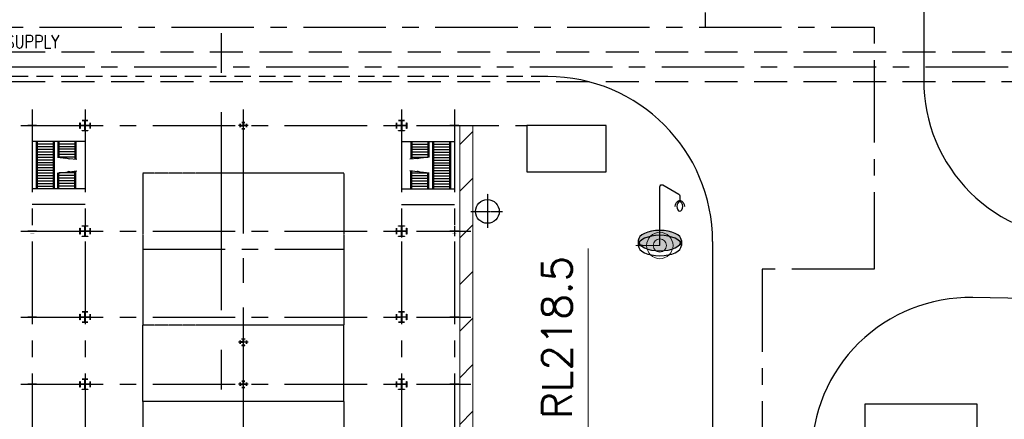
# Model space of a CAD drawing. Header units: inches. Extents: x -4968858 to -265257, y -220693 to 1871410.
# Tile 92 of 225: x -1921718 to -1847079, y 1101130 to 1131409. Entities that reach past the tile are written whole.
import ezdxf
from ezdxf.enums import TextEntityAlignment as Align

# ---------------------------------------------------------------- set-up
doc = ezdxf.new("R2010")
doc.units = ezdxf.units.IN
doc.header["$MEASUREMENT"] = 0
for name, pattern in [('CENTER', [2, 1.25, -0.25, 0.25, -0.25]), ('CONTINOUS', [0]), ('HIDDEN', [0.375, 0.25, -0.125]), ('PHANTOM', [2.5, 1.25, -0.25, 0.25, -0.25, 0.25, -0.25])]:
    doc.linetypes.add(name, pattern=pattern)
for name, color, linetype in [('BFD', 1, 'Continuous'), ('BHEL', 4, 'Continuous'), ('D', 1, 'Continuous'), ('DCEN', 3, 'CENTER'), ('DOWN COMER', 1, 'Continuous'), ('Existing Units', 253, 'Continuous'), ('grid-20m', 53, 'Continuous'), ('obk', 7, 'Continuous'), ('PIPE RACK', 150, 'Continuous')]:
    doc.layers.add(name, color=color, linetype=linetype)
doc.layers.add('P', color=250, linetype='Continuous', lineweight=100)
doc.styles.add('ROMANS', font='romans.shx', dxfattribs={"width": 0.8})
doc.styles.add('RS', font='romans.shx')
doc.styles.add('tmpl-notes', font='simplex.shx', dxfattribs={"width": 0.75})
doc.dimstyles.new('Vyom', dxfattribs={"dimtxt": 0.5, "dimasz": 0.5, "dimexe": 0.18, "dimexo": 0.0625, "dimgap": 0.09, "dimtad": 0, "dimtih": 1, "dimtoh": 1, "dimdec": 1, "dimzin": 0, "dimdsep": 46, "dimtxsty": 'tmpl-notes', "dimcen": 0.09, "dimadec": 0, "dimazin": 0, "dimtfac": 1, "dimtdec": 1, "dimtofl": 0, "dimtmove": 0, "dimatfit": 3, "dimfxl": 0, "dimtolj": 1, "dimtzin": 0, "dimarcsym": 0})

# ---------------------------------------------------------------- blocks, each defined once
blk = doc.blocks.new('t_BRK')
at = {"layer": 'D'}
for p, q in [((0.175, 0.555), (-0.242, 0.375)), ((0, 1.019), (0, 0.555)), ((0, 0.555), (0.175, 0.555)), ((-0.242, 0.375), (0, 0.375)), ((0, 0.375), (0, -0.062))]:
    blk.add_line(p, q, dxfattribs=at)
blk = doc.blocks.new('A$C297D596E')
for p, q in [((-385, 16000), (375, 16000)), ((0, 16332), (0, 15656)), ((7615, 16000), (8375, 16000)), ((8000, 16332), (8000, 15656)), ((14115, 16000), (14875, 16000)), ((14500, 16332), (14500, 15656)), ((19215, 16000), (19975, 16000)), ((19600, 16332), (19600, 15656)), ((-485, 12000), (487, 12000)), ((0, 12436), (0, 11545)), ((7515, 12000), (8487, 12000)), ((8000, 12436), (8000, 11545)), ((14015, 12000), (14987, 12000)), ((14500, 12436), (14500, 11545)), ((19115, 12000), (20087, 12000)), ((19600, 12436), (19600, 11545)), ((0, 364), (0, -369)), ((16400, 364), (16400, -369)), ((19600, 364), (19600, -369)), ((0, -11564), (0, -12455)), ((8000, -11564), (8000, -12455)), ((14500, -11564), (14500, -12455)), ((19600, -11564), (19600, -12455)), ((0, -15668), (0, -16344)), ((8000, -15668), (8000, -16344)), ((14500, -15668), (14500, -16344)), ((19600, -15668), (19600, -16344))]:
    blk.add_line(p, q)
at = {"linetype": 'ByBlock'}
for p, q in [((1200, 12000), (1200, 16000)), ((4780, 12000), (4780, 16000)), ((5980, 12000), (5980, 16000)), ((1200, -12000), (1200, -16000)), ((4780, -12000), (4780, -16000)), ((5980, -12000), (5980, -16000))]:
    blk.add_line(p, q, dxfattribs=at)
at = {"const_width": 10}
for points in [[(-150, 16150), (150, 16150), (150, 15850), (-150, 15850), (-150, 16150)], [(7850, 16150), (8150, 16150), (8150, 15850), (7850, 15850), (7850, 16150)], [(14350, 16150), (14650, 16150), (14650, 15850), (14350, 15850), (14350, 16150)], [(19450, 16150), (19750, 16150), (19750, 15850), (19450, 15850), (19450, 16150)], [(-150, -15850), (150, -15850), (150, -16150), (-150, -16150), (-150, -15850)], [(7850, -15850), (8150, -15850), (8150, -16150), (7850, -16150), (7850, -15850)], [(14350, -15850), (14650, -15850), (14650, -16150), (14350, -16150), (14350, -15850)], [(19450, -15850), (19750, -15850), (19750, -16150), (19450, -16150), (19450, -15850)]]:
    blk.add_lwpolyline(points, dxfattribs=at)
for points in [[(-225, 12400), (225, 12400), (225, 12380), (18, 12380), (18, 12018), (380, 12018), (380, 12225), (400, 12225), (400, 11775), (380, 11775), (380, 11982), (18, 11982), (18, 11620), (225, 11620), (225, 11600), (-225, 11600), (-225, 11620), (-18, 11620), (-18, 11982), (-380, 11982), (-380, 11775), (-400, 11775), (-400, 12225), (-380, 12225), (-380, 12018), (-18, 12018), (-18, 12380), (-225, 12380), (-225, 12400)], [(7775, 12400), (8225, 12400), (8225, 12380), (8018, 12380), (8018, 12018), (8380, 12018), (8380, 12225), (8400, 12225), (8400, 11775), (8380, 11775), (8380, 11982), (8018, 11982), (8018, 11620), (8225, 11620), (8225, 11600), (7775, 11600), (7775, 11620), (7982, 11620), (7982, 11982), (7620, 11982), (7620, 11775), (7600, 11775), (7600, 12225), (7620, 12225), (7620, 12018), (7982, 12018), (7982, 12380), (7775, 12380), (7775, 12400)], [(14275, 12400), (14725, 12400), (14725, 12380), (14518, 12380), (14518, 12018), (14880, 12018), (14880, 12225), (14900, 12225), (14900, 11775), (14880, 11775), (14880, 11982), (14518, 11982), (14518, 11620), (14725, 11620), (14725, 11600), (14275, 11600), (14275, 11620), (14482, 11620), (14482, 11982), (14120, 11982), (14120, 11775), (14100, 11775), (14100, 12225), (14120, 12225), (14120, 12018), (14482, 12018), (14482, 12380), (14275, 12380), (14275, 12400)], [(19375, 12400), (19825, 12400), (19825, 12380), (19618, 12380), (19618, 12018), (19980, 12018), (19980, 12225), (20000, 12225), (20000, 11775), (19980, 11775), (19980, 11982), (19618, 11982), (19618, 11620), (19825, 11620), (19825, 11600), (19375, 11600), (19375, 11620), (19582, 11620), (19582, 11982), (19220, 11982), (19220, 11775), (19200, 11775), (19200, 12225), (19220, 12225), (19220, 12018), (19582, 12018), (19582, 12380), (19375, 12380), (19375, 12400)], [(-8, -8), (-230, -8), (-230, -125), (-250, -125), (-250, 125), (-230, 125), (-230, 8), (-8, 8)], [(-8, 8), (-8, 230), (-125, 230), (-125, 250), (125, 250), (125, 230), (8, 230), (8, 8)], [(8, -8), (230, -8), (230, -125), (250, -125), (250, 125), (230, 125), (230, 8), (8, 8)], [(16392, -8), (16170, -8), (16170, -125), (16150, -125), (16150, 125), (16170, 125), (16170, 8), (16392, 8)], [(16392, 8), (16392, 230), (16275, 230), (16275, 250), (16525, 250), (16525, 230), (16408, 230), (16408, 8)], [(16408, -8), (16630, -8), (16630, -125), (16650, -125), (16650, 125), (16630, 125), (16630, 8), (16408, 8)], [(19592, -8), (19370, -8), (19370, -125), (19350, -125), (19350, 125), (19370, 125), (19370, 8), (19592, 8)], [(19592, 8), (19592, 230), (19475, 230), (19475, 250), (19725, 250), (19725, 230), (19608, 230), (19608, 8)], [(19608, -8), (19830, -8), (19830, -125), (19850, -125), (19850, 125), (19830, 125), (19830, 8), (19608, 8)], [(-8, -8), (-8, -230), (-125, -230), (-125, -250), (125, -250), (125, -230), (8, -230), (8, -8)], [(8, -8), (8, -230), (125, -230), (125, -250), (-125, -250), (-125, -230), (-8, -230), (-8, -8)], [(-8, -8), (-8, -230), (-125, -230), (-125, -250), (125, -250), (125, -230), (8, -230), (8, -8)], [(16392, -8), (16392, -230), (16275, -230), (16275, -250), (16525, -250), (16525, -230), (16408, -230), (16408, -8)], [(16408, -8), (16408, -230), (16525, -230), (16525, -250), (16275, -250), (16275, -230), (16392, -230), (16392, -8)], [(16392, -8), (16392, -230), (16275, -230), (16275, -250), (16525, -250), (16525, -230), (16408, -230), (16408, -8)], [(19592, -8), (19592, -230), (19475, -230), (19475, -250), (19725, -250), (19725, -230), (19608, -230), (19608, -8)], [(19608, -8), (19608, -230), (19725, -230), (19725, -250), (19475, -250), (19475, -230), (19592, -230), (19592, -8)], [(19592, -8), (19592, -230), (19475, -230), (19475, -250), (19725, -250), (19725, -230), (19608, -230), (19608, -8)], [(-225, -11600), (225, -11600), (225, -11620), (18, -11620), (18, -11982), (380, -11982), (380, -11775), (400, -11775), (400, -12225), (380, -12225), (380, -12018), (18, -12018), (18, -12380), (225, -12380), (225, -12400), (-225, -12400), (-225, -12380), (-18, -12380), (-18, -12018), (-380, -12018), (-380, -12225), (-400, -12225), (-400, -11775), (-380, -11775), (-380, -11982), (-18, -11982), (-18, -11620), (-225, -11620), (-225, -11600)], [(7775, -11600), (8225, -11600), (8225, -11620), (8018, -11620), (8018, -11982), (8380, -11982), (8380, -11775), (8400, -11775), (8400, -12225), (8380, -12225), (8380, -12018), (8018, -12018), (8018, -12380), (8225, -12380), (8225, -12400), (7775, -12400), (7775, -12380), (7982, -12380), (7982, -12018), (7620, -12018), (7620, -12225), (7600, -12225), (7600, -11775), (7620, -11775), (7620, -11982), (7982, -11982), (7982, -11620), (7775, -11620), (7775, -11600)], [(14275, -11600), (14725, -11600), (14725, -11620), (14518, -11620), (14518, -11982), (14880, -11982), (14880, -11775), (14900, -11775), (14900, -12225), (14880, -12225), (14880, -12018), (14518, -12018), (14518, -12380), (14725, -12380), (14725, -12400), (14275, -12400), (14275, -12380), (14482, -12380), (14482, -12018), (14120, -12018), (14120, -12225), (14100, -12225), (14100, -11775), (14120, -11775), (14120, -11982), (14482, -11982), (14482, -11620), (14275, -11620), (14275, -11600)], [(19375, -11600), (19825, -11600), (19825, -11620), (19618, -11620), (19618, -11982), (19980, -11982), (19980, -11775), (20000, -11775), (20000, -12225), (19980, -12225), (19980, -12018), (19618, -12018), (19618, -12380), (19825, -12380), (19825, -12400), (19375, -12400), (19375, -12380), (19582, -12380), (19582, -12018), (19220, -12018), (19220, -12225), (19200, -12225), (19200, -11775), (19220, -11775), (19220, -11982), (19582, -11982), (19582, -11620), (19375, -11620), (19375, -11600)]]:
    blk.add_lwpolyline(points)
at = {"layer": 'BFD', "linetype": 'ByBlock'}
for p, q in [((1200, 15700), (4780, 15700)), ((1200, 15625), (4780, 15625)), ((1406, 14425), (1406, 15625)), ((1606, 14425), (1606, 15625)), ((1806, 14425), (1806, 15625)), ((2006, 14425), (2006, 15625)), ((2206, 14425), (2206, 15625)), ((2406, 14425), (2406, 15625)), ((2606, 14425), (2606, 15625)), ((2806, 14425), (2806, 15625)), ((3006, 14425), (3006, 15625)), ((3206, 14425), (3206, 15625)), ((3406, 14425), (3406, 15625)), ((3606, 14425), (3606, 15625)), ((3806, 14425), (3806, 15625)), ((4006, 14425), (4006, 15625)), ((4206, 14425), (4206, 15625)), ((4406, 14425), (4406, 15625)), ((4606, 14425), (4606, 15625)), ((1200, 14425), (4780, 14425)), ((1200, 14350), (4780, 14350)), ((1200, 14050), (2394, 14050)), ((1200, 13975), (2402, 13975)), ((1394, 12775), (1394, 13975)), ((1594, 12775), (1594, 13975)), ((1794, 12775), (1794, 13975)), ((1994, 12775), (1994, 13975)), ((2194, 12775), (2194, 13975)), ((2394, 12775), (2394, 13975)), ((4780, 13975), (3578, 13975)), ((4780, 14050), (3586, 14050)), ((3586, 12775), (3586, 13975)), ((3786, 12775), (3786, 13975)), ((3986, 12775), (3986, 13975)), ((4186, 12775), (4186, 13975)), ((4386, 12775), (4386, 13975)), ((4586, 12775), (4586, 13975)), ((1200, 12775), (2534, 12775)), ((1200, 12700), (2542, 12700)), ((4780, 12700), (3438, 12700)), ((4780, 12775), (3446, 12775)), ((1200, -12700), (2542, -12700)), ((1200, -12775), (2534, -12775)), ((1394, -12775), (1394, -13975)), ((1594, -12775), (1594, -13975)), ((1794, -12775), (1794, -13975)), ((1994, -12775), (1994, -13975)), ((2194, -12775), (2194, -13975)), ((2394, -12775), (2394, -13975)), ((4780, -12700), (3438, -12700)), ((4780, -12775), (3446, -12775)), ((3586, -12775), (3586, -13975)), ((3786, -12775), (3786, -13975)), ((3986, -12775), (3986, -13975)), ((4186, -12775), (4186, -13975)), ((4386, -12775), (4386, -13975)), ((4586, -12775), (4586, -13975)), ((1200, -13975), (2402, -13975)), ((1200, -14050), (2394, -14050)), ((4780, -13975), (3578, -13975)), ((4780, -14050), (3586, -14050)), ((1200, -14350), (4780, -14350)), ((1200, -14425), (4780, -14425)), ((1406, -14425), (1406, -15625)), ((1606, -14425), (1606, -15625)), ((1806, -14425), (1806, -15625)), ((2006, -14425), (2006, -15625)), ((2206, -14425), (2206, -15625)), ((2406, -14425), (2406, -15625)), ((2606, -14425), (2606, -15625)), ((2806, -14425), (2806, -15625)), ((3006, -14425), (3006, -15625)), ((3206, -14425), (3206, -15625)), ((3406, -14425), (3406, -15625)), ((3606, -14425), (3606, -15625)), ((3806, -14425), (3806, -15625)), ((4006, -14425), (4006, -15625)), ((4206, -14425), (4206, -15625)), ((4406, -14425), (4406, -15625)), ((4606, -14425), (4606, -15625)), ((1200, -15625), (4780, -15625)), ((1200, -15700), (4780, -15700))]:
    blk.add_line(p, q, dxfattribs=at)
at = {"layer": 'DCEN', "ltscale": 5000}
for p, q in [((0, -16871), (0, 21494)), ((8000, -16871), (8000, 17237)), ((14500, -16871), (14500, 17237)), ((19600, -16871), (19600, 17237)), ((-1211, 16000), (60400, 16000)), ((-1211, 12000), (60400, 12000)), ((9353, -7620), (9353, 7620)), ((9353, -7620), (9353, 7620)), ((-1211, -12000), (60400, -12000)), ((-1211, -16000), (60400, -16000))]:
    blk.add_line(p, q, dxfattribs=at)
at = {"layer": 'DCEN'}
for p, q in [((6500, 17240), (6500, 19642)), ((5162, 18500), (7736, 18500))]:
    blk.add_line(p, q, dxfattribs=at)
at = {"layer": 'DCEN', "ltscale": 7500}
blk.add_line((-1211, 0), (241620, 0), dxfattribs=at)
at = {"layer": 'DOWN COMER', "linetype": 'CENTER'}
for p, q in [((3600, 7620), (15106, 7620)), ((3600, 7620), (3600, -7620)), ((15106, 7620), (15106, -7620)), ((3600, -7620), (15106, -7620))]:
    blk.add_line(p, q, dxfattribs=at)
at = {"layer": 'obk'}
for p, q in [((20898, 7620), (15106, 7620)), ((20898, -7620), (15106, -7620))]:
    blk.add_line(p, q, dxfattribs=at)
at = {"layer": 'obk', "color": 4, "linetype": 'ByBlock'}
for p, q in [((20898, 7620), (29661, 7620)), ((20898, 7620), (20898, -7620)), ((20898, -7620), (29661, -7620))]:
    blk.add_line(p, q, dxfattribs=at)
at = {"layer": 'obk'}
blk.add_lwpolyline([(0, 21494), (3500, 21494), (3500, 27494), (0, 27494)], close=True, dxfattribs=at)
blk.add_circle((6500, 18500), 900, dxfattribs=at)
at = {"linetype": 'ByBlock'}
for p, xscale, yscale, zscale, rotation in [((2542, 12700), -135.8106531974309, 1358.106531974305, 135.8106531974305, 6.263318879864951), ((3438, 12700), 135.8106531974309, 1358.106531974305, 135.8106531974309, 353.7366811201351), ((2542, -12700), 135.8106531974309, 1358.106531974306, 135.8106531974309, 173.736681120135), ((3438, -12700), -135.8106531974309, 1358.106531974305, 135.8106531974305, 186.2633188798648)]:
    blk.add_blockref('t_BRK', p, dxfattribs=dict(at, xscale=xscale, yscale=yscale, zscale=zscale, rotation=rotation))
blk = doc.blocks.new('A$C412216A9')
at = {"layer": 'Existing Units'}
blk.add_polyline3d([(305971, 265534, 218692), (250207, 265621, 218750), (226547, 265187, 218776), (182359, 265416, 218643), (174065, 265302, 218626), (168909, 265293, 218639), (156967, 265509, 218559)], dxfattribs=at)
blk = doc.blocks.new('A$C66CA2C00')
at = {"lineweight": -3}
h = blk.add_hatch(color=7, dxfattribs=at)
edge = h.paths.add_edge_path()
edge.add_ellipse((0, 124), major_axis=(-544, 0), ratio=0.475906, start_angle=0, end_angle=360)
at = {"color": 7, "lineweight": -3}
for p, q in [((-75, 1529), (-480, 1298)), ((-505, 1254), (-505, 1105)), ((0, 0), (0, 1486)), ((-544, 124), (-544, 0)), ((544, 124), (544, 0))]:
    blk.add_line(p, q, dxfattribs=at)
for centre, radius, start, end in [((-50, 1486), 50, 0, 119.73), ((-455, 1254), 50, 119.73, 180), ((-459, 987), 164, 106.402, 181.1243), ((-551, 987), 164, 358.8757, 73.598)]:
    blk.add_arc(centre, radius, start, end, dxfattribs=at)
for centre, major_axis, ratio in [((-505, 986), (0, 119), 0.636985), ((0, 124), (-544, 0), 0.475906), ((0, 0), (-544, 0), 0.475906)]:
    blk.add_ellipse(centre, major_axis=major_axis, ratio=ratio, dxfattribs=at)
blk = doc.blocks.new('MAST')
at = {"linetype": 'CONTINOUS', "lineweight": 15}
h = blk.add_hatch(color=240, dxfattribs=at)
h.dxf.hatch_style = 1
h.paths.add_polyline_path([(1316913, 230878, 1), (1317913, 230878, 1)])
for radius in [1000, 500]:
    blk.add_circle((1317413, 230878), radius, dxfattribs=at)
blk.add_leader([(1319238, 230878), (1317413, 230878)], dimstyle='Vyom', override={"dimasz": 500, "dimarcsym": 1}, dxfattribs=at)
blk = doc.blocks.new('A$C27A64344')
at = {"color": 7, "lineweight": -3, "xscale": -3, "yscale": 3, "zscale": 3}
blk.add_blockref('A$C66CA2C00', (133250, 269455), dxfattribs=at)
at = {"linetype": 'CONTINOUS', "lineweight": 15, "rotation": 180}
blk.add_blockref('MAST', (1450663, 500334), dxfattribs=at)

msp = doc.modelspace()

# ---------------------------------------------------------------- linework, layer by layer
at = {"color": 6, "linetype": 'CENTER', "ltscale": 5000}
for p, q in [((-1856942.1, 1238353.1), (-1856942.1, 1112493.6)), ((-1869765.1, 1179466.1), (-1869765.1, 1130843.6)), ((-1960214.1, 1130843.6), (-1856942.1, 1130843.6)), ((-1865442.1, 1112493.6), (-1865442.1, 967378.8)), ((-1856942.1, 1112493.6), (-1865442.1, 1112493.6))]:
    msp.add_line(p, q, dxfattribs=at)
at = {"color": 8, "linetype": 'HIDDEN', "ltscale": 10000}
for p, q in [((-1978542.1, 1128968.6), (-1793177.1, 1128968.6)), ((-1978542.1, 1126718.6), (-1793177.1, 1126718.6))]:
    msp.add_line(p, q, dxfattribs=at)
at = {"color": 8, "linetype": 'CENTER', "ltscale": 5000}
msp.add_line((-1983042.1, 1127843.6), (-1823986.4, 1127843.6), dxfattribs=at)
at = {"color": 7, "lineweight": 15}
msp.add_line((-1878625.8, 1098539.6), (-1878625.8, 1114068), dxfattribs=at)
at = {"color": 8, "ltscale": 0.15}
msp.add_lwpolyline([(-1857631.3, 1084748.3), (-1857631.3, 1102310.2), (-1849150.2, 1102310.2), (-1849150.2, 1084748.3)], close=True, dxfattribs=at)
at = {"layer": 'grid-20m', "linetype": 'PHANTOM', "ltscale": 12000}
msp.add_line((-1906442.1, 1754389.9), (-1906442.1, 635870.7), dxfattribs=at)
at = {"layer": 'P', "color": 142, "linetype": 'Continuous', "lineweight": 30}
for p, q in [((-1853192.1, 1238353.1), (-1853192.1, 1126820.5)), ((-1853192.1, 1173123.3), (-1853192.1, 1126820.5)), ((-1869192.1, 1114594), (-1869192.1, 1049478.1))]:
    msp.add_line(p, q, dxfattribs=at)
at = {"layer": 'P', "color": 142, "linetype": 'HIDDEN', "lineweight": 30, "ltscale": 5000}
msp.add_line((-1881692.1, 1127094), (-1953265.1, 1127094), dxfattribs=at)
at = {"layer": 'P', "color": 142, "linetype": 'Continuous', "lineweight": 30}
for centre, start, end in [((-1841192.1, 1126820.5), 180, 270.233465), ((-1849692.1, 1098354.8), 88.96231, 180)]:
    msp.add_arc(centre, 12000, start, end, dxfattribs=at)

# ---------------------------------------------------------------- texts
at = {"color": 1, "ltscale": 0.15, "style": 'ROMANS', "width": 0.8}
msp.add_text('EXISTING CW SUPPLY', height=1000, dxfattribs=at).set_placement((-1924370.4, 1129744.5), align=Align.MIDDLE)
at = {"layer": 'BHEL', "style": 'RS'}
msp.add_text('RL218.5', height=2250, rotation=90, dxfattribs=at).set_placement((-1879871.5, 1101161.1, 402.9))

# ---------------------------------------------------------------- next in the draw order: block references
at = {"layer": 'PIPE RACK', "rotation": 270}
msp.add_blockref('A$C297D596E', (-1904765.1, 1123381.6), dxfattribs=at)

# ---------------------------------------------------------------- next in the draw order: hatches: boundary and pattern name
at = {"layer": 'PIPE RACK', "linetype": 'CONTINOUS', "lineweight": 15}
h = msp.add_hatch(dxfattribs=at)
h.set_pattern_fill('ANSI31', color=256, scale=20000)
h.set_pattern_definition([(45, (-3306442, 944843.6), (-1767.767, 1767.767), [])])
h.paths.add_polyline_path([(-1888365.1, 1055481.6), (-1887365.1, 1055481.6), (-1887365.1, 1123381.6), (-1888365.1, 1123381.6)])

# ---------------------------------------------------------------- next in the draw order: linework, layer by layer
at = {"layer": 'P', "color": 142, "linetype": 'CONTINOUS', "lineweight": 30}
msp.add_arc((-1881692.1, 1114594), 12500, 0, 90, dxfattribs=at)
at = {"layer": 'PIPE RACK', "linetype": 'CONTINOUS', "lineweight": 15}
msp.add_lwpolyline([(-1888365.1, 1055481.6), (-1888365.1, 1123381.6), (-1887365.1, 1123381.6), (-1887365.1, 1055481.6)], close=True, dxfattribs=at)

# ---------------------------------------------------------------- next in the draw order: block references
at = {"linetype": 'CONTINOUS', "lineweight": 15}
for name in ['A$C412216A9', 'A$C27A64344']:
    msp.add_blockref(name, (-2006442.1, 844843.6), dxfattribs=at)

doc.saveas('drawing.dxf')
